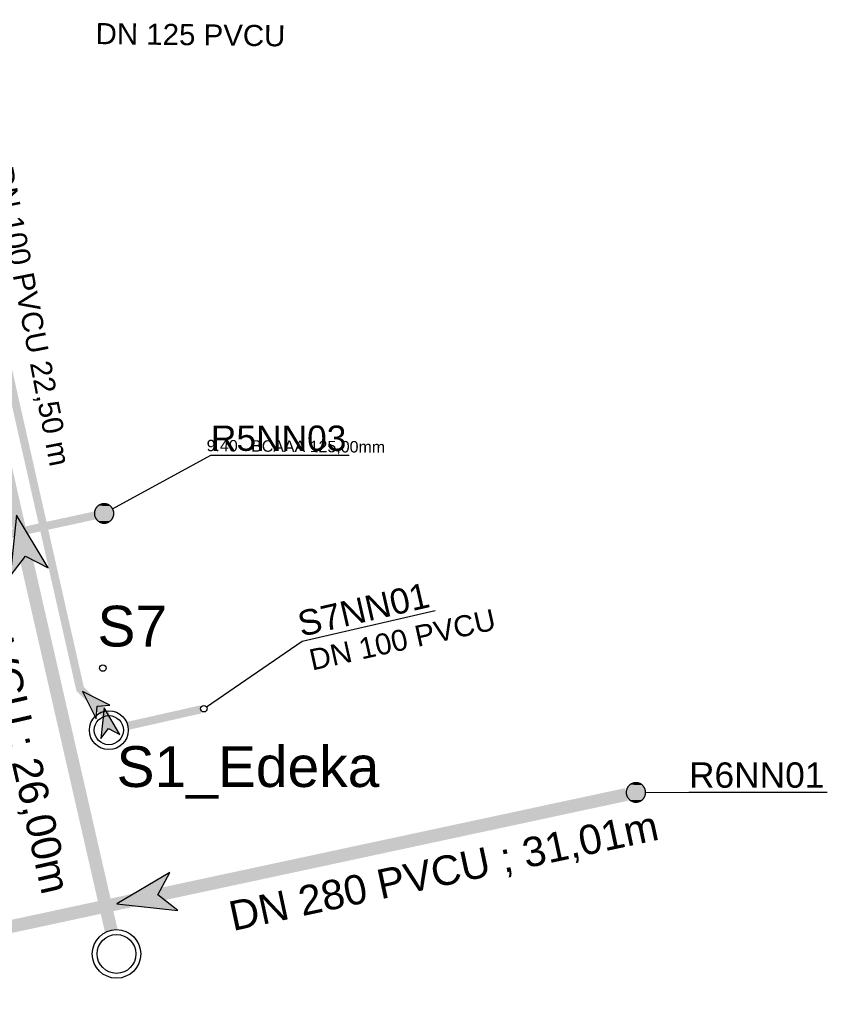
# Model space of a CAD drawing. Extents: x 356718 to 357658, y 5762241 to 5762615.
# Tile 97 of 157: x 357102 to 357127, y 5762422 to 5762452. Entities that reach past the tile are written whole.
import ezdxf
from ezdxf.enums import TextEntityAlignment as Align

# ---------------------------------------------------------------- set-up
doc = ezdxf.new("R2010")
doc.units = 0
doc.header["$MEASUREMENT"] = 0
doc.linetypes.add('AUSGEZOGEN', pattern=[0])
doc.linetypes.add('GESTRICHELT2', pattern=[4, 2, -2])
doc.layers.get('0').update_dxf_attribs({"linetype": 'AUSGEZOGEN'})
for name, color, linetype, true_color in [('111_00131_Symbol', 7, 'AUSGEZOGEN', 0x000000), ('111_00228_Schachtsymbol_nach_Sy', 7, 'AUSGEZOGEN', 0x000000), ('114_00133_Schachtnummer', 7, 'AUSGEZOGEN', 0x000000), ('114_10392_Schachtnummer', 7, 'AUSGEZOGEN', 0x000000), ('121_10374_Haltungen_Regenwasser', 5, 'GESTRICHELT2', 0x0000ff), ('121_10375_Haltungen_Schmutzwass', 7, 'AUSGEZOGEN', 0x800000), ('121_10397_Haltungen_Regenwasser', 5, 'GESTRICHELT2', 0x0000ff), ('121_10398_Haltungen_Schmutzwass', 7, 'AUSGEZOGEN', 0x800000), ('123_00048_Fliessrichtungspfeil', 7, 'AUSGEZOGEN', 0x000000), ('123_00137_Fliessrichtungspfeil', 7, 'AUSGEZOGEN', 0x000000), ('124_00118_Standard__Laenge___10', 7, 'AUSGEZOGEN', 0x000000), ('124_10395_Standard1', 7, 'AUSGEZOGEN', 0x000000), ('124_10626_Standard__Laenge____1', 7, 'AUSGEZOGEN', 0x000000), ('141_10868_Stutzen__141_', 7, 'AUSGEZOGEN', 0x000000), ('611_00541_Pkte', 3, 'AUSGEZOGEN', 0x00ff00)]:
    doc.layers.add(name, color=color, linetype=linetype, true_color=true_color)
doc.styles.add('ARIAL', font='arial.ttf', dxfattribs={"height": 1.5})
doc.styles.get("Standard").update_dxf_attribs({"font": 'arial.ttf', "height": 1})

# ---------------------------------------------------------------- blocks, each defined once
blk = doc.blocks.new('F00')
at = {"color": 0}
blk.add_circle((0, 0), 0.1, dxfattribs=at)
blk = doc.blocks.new('RR')
at = {"color": 0, "linetype": 'AUSGEZOGEN'}
blk.add_lwpolyline([(0.3, 0), (0.3, 0.013), (0.299, 0.025), (0.298, 0.038), (0.296, 0.05), (0.293, 0.063), (0.29, 0.075), (0.287, 0.087), (0.283, 0.099), (0.279, 0.111), (0.274, 0.123), (0.268, 0.134), (0.262, 0.145), (0.256, 0.156), (0.249, 0.167), (0.242, 0.177), (0.234, 0.187), (0.226, 0.197), (0.218, 0.206), (0.209, 0.215), (0.199, 0.224), (0.19, 0.232), (0.18, 0.24), (0.17, 0.247), (0.159, 0.254), (0.148, 0.261), (0.137, 0.267), (0.126, 0.272), (0.114, 0.277), (0.102, 0.282), (0.09, 0.286), (0.078, 0.29), (0.066, 0.293), (0.053, 0.295), (0.041, 0.297), (0.028, 0.299), (0.016, 0.3), (0.003, 0.3), (-0.009, 0.3), (-0.022, 0.299), (-0.035, 0.298), (-0.047, 0.296), (-0.06, 0.294), (-0.072, 0.291), (-0.084, 0.288), (-0.096, 0.284), (-0.108, 0.28), (-0.12, 0.275), (-0.131, 0.27), (-0.143, 0.264), (-0.154, 0.258), (-0.164, 0.251), (-0.175, 0.244), (-0.185, 0.236), (-0.195, 0.228), (-0.204, 0.22), (-0.213, 0.211), (-0.222, 0.202), (-0.23, 0.192), (-0.238, 0.182), (-0.246, 0.172), (-0.253, 0.162), (-0.259, 0.151), (-0.265, 0.14), (-0.271, 0.129), (-0.276, 0.117), (-0.281, 0.105), (-0.285, 0.093), (-0.289, 0.081), (-0.292, 0.069), (-0.295, 0.057), (-0.297, 0.044), (-0.298, 0.032), (-0.299, 0.019), (-0.3, 0.006), (-0.3, -0.006), (-0.299, -0.019), (-0.298, -0.032), (-0.297, -0.044), (-0.295, -0.057), (-0.292, -0.069), (-0.289, -0.081), (-0.285, -0.093), (-0.281, -0.105), (-0.276, -0.117), (-0.271, -0.129), (-0.265, -0.14), (-0.259, -0.151), (-0.253, -0.162), (-0.246, -0.172), (-0.238, -0.182), (-0.23, -0.192), (-0.222, -0.202), (-0.213, -0.211), (-0.204, -0.22), (-0.195, -0.228), (-0.185, -0.236), (-0.175, -0.244), (-0.164, -0.251), (-0.154, -0.258), (-0.143, -0.264), (-0.131, -0.27), (-0.12, -0.275), (-0.108, -0.28), (-0.096, -0.284), (-0.084, -0.288), (-0.072, -0.291), (-0.06, -0.294), (-0.047, -0.296), (-0.035, -0.298), (-0.022, -0.299), (-0.009, -0.3), (0.003, -0.3), (0.016, -0.3), (0.028, -0.299), (0.041, -0.297), (0.053, -0.295), (0.066, -0.293), (0.078, -0.29), (0.09, -0.286), (0.102, -0.282), (0.114, -0.277), (0.126, -0.272), (0.137, -0.267), (0.148, -0.261), (0.159, -0.254), (0.17, -0.247), (0.18, -0.24), (0.19, -0.232), (0.199, -0.224), (0.209, -0.215), (0.218, -0.206), (0.226, -0.197), (0.234, -0.187), (0.242, -0.177), (0.249, -0.167), (0.256, -0.156), (0.262, -0.145), (0.268, -0.134), (0.274, -0.123), (0.279, -0.111), (0.283, -0.099), (0.287, -0.087), (0.29, -0.075), (0.293, -0.063), (0.296, -0.05), (0.298, -0.038), (0.299, -0.025), (0.3, -0.013), (0.3, 0), (0.3, 0)], close=True, dxfattribs=at)
blk.add_lwpolyline([(0.3, 0), (0.3, 0.013), (0.299, 0.025), (0.298, 0.038), (0.296, 0.05), (0.293, 0.063), (0.29, 0.075), (0.287, 0.087), (0.283, 0.099), (0.279, 0.111), (0.274, 0.123), (0.268, 0.134), (0.262, 0.145), (0.256, 0.156), (0.249, 0.167), (0.242, 0.177), (0.234, 0.187), (0.226, 0.197), (0.218, 0.206), (0.209, 0.215), (0.199, 0.224), (0.19, 0.232), (0.18, 0.24), (0.17, 0.247), (0.159, 0.254), (0.148, 0.261), (0.137, 0.267), (0.126, 0.272), (0.114, 0.277), (0.102, 0.282), (0.09, 0.286), (0.078, 0.29), (0.066, 0.293), (0.053, 0.295), (0.041, 0.297), (0.028, 0.299), (0.016, 0.3), (0.003, 0.3), (-0.009, 0.3), (-0.022, 0.299), (-0.035, 0.298), (-0.047, 0.296), (-0.06, 0.294), (-0.072, 0.291), (-0.084, 0.288), (-0.096, 0.284), (-0.108, 0.28), (-0.12, 0.275), (-0.131, 0.27), (-0.143, 0.264), (-0.154, 0.258), (-0.164, 0.251), (-0.175, 0.244), (-0.185, 0.236), (-0.195, 0.228), (-0.204, 0.22), (-0.213, 0.211), (-0.222, 0.202), (-0.23, 0.192), (-0.238, 0.182), (-0.246, 0.172), (-0.253, 0.162), (-0.259, 0.151), (-0.265, 0.14), (-0.271, 0.129), (-0.276, 0.117), (-0.281, 0.105), (-0.285, 0.093), (-0.289, 0.081), (-0.292, 0.069), (-0.295, 0.057), (-0.297, 0.044), (-0.298, 0.032), (-0.299, 0.019), (-0.3, 0.006), (-0.3, -0.006), (-0.299, -0.019), (-0.298, -0.032), (-0.297, -0.044), (-0.295, -0.057), (-0.292, -0.069), (-0.289, -0.081), (-0.285, -0.093), (-0.281, -0.105), (-0.276, -0.117), (-0.271, -0.129), (-0.265, -0.14), (-0.259, -0.151), (-0.253, -0.162), (-0.246, -0.172), (-0.238, -0.182), (-0.23, -0.192), (-0.222, -0.202), (-0.213, -0.211), (-0.204, -0.22), (-0.195, -0.228), (-0.185, -0.236), (-0.175, -0.244), (-0.164, -0.251), (-0.154, -0.258), (-0.143, -0.264), (-0.131, -0.27), (-0.12, -0.275), (-0.108, -0.28), (-0.096, -0.284), (-0.084, -0.288), (-0.072, -0.291), (-0.06, -0.294), (-0.047, -0.296), (-0.035, -0.298), (-0.022, -0.299), (-0.009, -0.3), (0.003, -0.3), (0.016, -0.3), (0.028, -0.299), (0.041, -0.297), (0.053, -0.295), (0.066, -0.293), (0.078, -0.29), (0.09, -0.286), (0.102, -0.282), (0.114, -0.277), (0.126, -0.272), (0.137, -0.267), (0.148, -0.261), (0.159, -0.254), (0.17, -0.247), (0.18, -0.24), (0.19, -0.232), (0.199, -0.224), (0.209, -0.215), (0.218, -0.206), (0.226, -0.197), (0.234, -0.187), (0.242, -0.177), (0.249, -0.167), (0.256, -0.156), (0.262, -0.145), (0.268, -0.134), (0.274, -0.123), (0.279, -0.111), (0.283, -0.099), (0.287, -0.087), (0.29, -0.075), (0.293, -0.063), (0.296, -0.05), (0.298, -0.038), (0.299, -0.025), (0.3, -0.013), (0.3, 0), (0.3, 0)], close=True, dxfattribs=at)
at = {"color": 0}
for points in [[(-0.3, 0.013), (0.3, 0.013), (-0.299, 0.019)], [(-0.3, 0.013), (0.3, 0.013), (-0.299, 0.019)], [(-0.3, 0.006), (0.3, 0.006), (-0.3, 0.013)], [(0.3, 0.006), (-0.3, 0.013), (0.3, 0.013)], [(-0.3, 0.006), (0.3, 0.006), (-0.3, 0.013)], [(0.3, 0.006), (-0.3, 0.013), (0.3, 0.013)], [(-0.3, 0), (0.3, 0), (-0.3, 0.006)], [(0.3, 0), (-0.3, 0.006), (0.3, 0.006)], [(-0.3, 0), (0.3, 0), (-0.3, 0.006)], [(0.3, 0), (-0.3, 0.006), (0.3, 0.006)], [(0.3, -0.006), (-0.3, -0.006), (0.3, 0)], [(-0.3, -0.006), (0.3, 0), (-0.3, 0)], [(0.3, -0.006), (-0.3, -0.006), (0.3, 0)], [(-0.3, -0.006), (0.3, 0), (-0.3, 0)], [(-0.299, 0.025), (0.299, 0.025), (-0.298, 0.032)], [(-0.299, 0.025), (0.299, 0.025), (-0.298, 0.032)], [(-0.299, 0.019), (0.299, 0.019), (-0.299, 0.025)], [(0.299, 0.019), (-0.299, 0.025), (0.299, 0.025)], [(-0.299, 0.019), (0.299, 0.019), (-0.299, 0.025)], [(0.299, 0.019), (-0.299, 0.025), (0.299, 0.025)], [(0.3, 0.013), (-0.299, 0.019), (0.299, 0.019)], [(0.3, 0.013), (-0.299, 0.019), (0.299, 0.019)], [(-0.298, 0.038), (0.298, 0.038), (-0.297, 0.044)], [(-0.298, 0.038), (0.298, 0.038), (-0.297, 0.044)], [(-0.298, 0.032), (0.298, 0.032), (-0.298, 0.038)], [(0.298, 0.032), (-0.298, 0.038), (0.298, 0.038)], [(-0.298, 0.032), (0.298, 0.032), (-0.298, 0.038)], [(0.298, 0.032), (-0.298, 0.038), (0.298, 0.038)], [(0.299, 0.025), (-0.298, 0.032), (0.298, 0.032)], [(0.299, 0.025), (-0.298, 0.032), (0.298, 0.032)], [(-0.297, 0.044), (0.297, 0.044), (-0.296, 0.05)], [(-0.297, 0.044), (0.297, 0.044), (-0.296, 0.05)], [(0.298, 0.038), (-0.297, 0.044), (0.297, 0.044)], [(0.298, 0.038), (-0.297, 0.044), (0.297, 0.044)], [(-0.296, 0.05), (0.296, 0.05), (-0.295, 0.057)], [(-0.296, 0.05), (0.296, 0.05), (-0.295, 0.057)], [(0.297, 0.044), (-0.296, 0.05), (0.296, 0.05)], [(0.297, 0.044), (-0.296, 0.05), (0.296, 0.05)], [(-0.295, 0.057), (0.295, 0.057), (-0.293, 0.063)], [(-0.295, 0.057), (0.295, 0.057), (-0.293, 0.063)], [(0.296, 0.05), (-0.295, 0.057), (0.295, 0.057)], [(0.296, 0.05), (-0.295, 0.057), (0.295, 0.057)], [(-0.293, 0.063), (0.293, 0.063), (-0.292, 0.069)], [(-0.293, 0.063), (0.293, 0.063), (-0.292, 0.069)], [(0.295, 0.057), (-0.293, 0.063), (0.293, 0.063)], [(0.295, 0.057), (-0.293, 0.063), (0.293, 0.063)], [(-0.292, 0.069), (0.292, 0.069), (-0.29, 0.075)], [(-0.292, 0.069), (0.292, 0.069), (-0.29, 0.075)], [(0.293, 0.063), (-0.292, 0.069), (0.292, 0.069)], [(0.293, 0.063), (-0.292, 0.069), (0.292, 0.069)], [(-0.29, 0.075), (0.29, 0.075), (-0.289, 0.081)], [(-0.29, 0.075), (0.29, 0.075), (-0.289, 0.081)], [(0.292, 0.069), (-0.29, 0.075), (0.29, 0.075)], [(0.292, 0.069), (-0.29, 0.075), (0.29, 0.075)], [(-0.289, 0.081), (0.289, 0.081), (-0.287, 0.087)], [(-0.289, 0.081), (0.289, 0.081), (-0.287, 0.087)], [(0.29, 0.075), (-0.289, 0.081), (0.289, 0.081)], [(0.29, 0.075), (-0.289, 0.081), (0.289, 0.081)], [(-0.287, 0.087), (0.287, 0.087), (-0.285, 0.093)], [(-0.287, 0.087), (0.287, 0.087), (-0.285, 0.093)], [(0.289, 0.081), (-0.287, 0.087), (0.287, 0.087)], [(0.289, 0.081), (-0.287, 0.087), (0.287, 0.087)], [(-0.285, 0.093), (0.285, 0.093), (-0.283, 0.099)], [(-0.285, 0.093), (0.285, 0.093), (-0.283, 0.099)], [(0.287, 0.087), (-0.285, 0.093), (0.285, 0.093)], [(0.287, 0.087), (-0.285, 0.093), (0.285, 0.093)], [(-0.283, 0.099), (0.283, 0.099), (-0.281, 0.105)], [(-0.283, 0.099), (0.283, 0.099), (-0.281, 0.105)], [(0.285, 0.093), (-0.283, 0.099), (0.283, 0.099)], [(0.285, 0.093), (-0.283, 0.099), (0.283, 0.099)], [(-0.281, 0.105), (0.281, 0.105), (-0.279, 0.111)], [(-0.281, 0.105), (0.281, 0.105), (-0.279, 0.111)], [(0.283, 0.099), (-0.281, 0.105), (0.281, 0.105)], [(0.283, 0.099), (-0.281, 0.105), (0.281, 0.105)], [(-0.279, 0.111), (0.279, 0.111), (-0.276, 0.117)], [(-0.279, 0.111), (0.279, 0.111), (-0.276, 0.117)], [(0.281, 0.105), (-0.279, 0.111), (0.279, 0.111)], [(0.281, 0.105), (-0.279, 0.111), (0.279, 0.111)], [(-0.276, 0.117), (0.276, 0.117), (-0.274, 0.123)], [(-0.276, 0.117), (0.276, 0.117), (-0.274, 0.123)], [(0.279, 0.111), (-0.276, 0.117), (0.276, 0.117)], [(0.279, 0.111), (-0.276, 0.117), (0.276, 0.117)], [(-0.274, 0.123), (0.274, 0.123), (-0.271, 0.129)], [(-0.274, 0.123), (0.274, 0.123), (-0.271, 0.129)], [(0.276, 0.117), (-0.274, 0.123), (0.274, 0.123)], [(0.276, 0.117), (-0.274, 0.123), (0.274, 0.123)], [(-0.271, 0.129), (0.271, 0.129), (-0.268, 0.134)], [(-0.271, 0.129), (0.271, 0.129), (-0.268, 0.134)], [(0.274, 0.123), (-0.271, 0.129), (0.271, 0.129)], [(0.274, 0.123), (-0.271, 0.129), (0.271, 0.129)], [(-0.268, 0.134), (0.268, 0.134), (-0.265, 0.14)], [(-0.268, 0.134), (0.268, 0.134), (-0.265, 0.14)], [(0.271, 0.129), (-0.268, 0.134), (0.268, 0.134)], [(0.271, 0.129), (-0.268, 0.134), (0.268, 0.134)], [(-0.265, 0.14), (0.265, 0.14), (-0.262, 0.145)], [(-0.265, 0.14), (0.265, 0.14), (-0.262, 0.145)], [(0.268, 0.134), (-0.265, 0.14), (0.265, 0.14)], [(0.268, 0.134), (-0.265, 0.14), (0.265, 0.14)], [(-0.262, 0.145), (0.262, 0.145), (-0.259, 0.151)], [(-0.262, 0.145), (0.262, 0.145), (-0.259, 0.151)], [(0.265, 0.14), (-0.262, 0.145), (0.262, 0.145)], [(0.265, 0.14), (-0.262, 0.145), (0.262, 0.145)], [(-0.259, 0.151), (0.259, 0.151), (-0.256, 0.156)], [(-0.259, 0.151), (0.259, 0.151), (-0.256, 0.156)], [(0.262, 0.145), (-0.259, 0.151), (0.259, 0.151)], [(0.262, 0.145), (-0.259, 0.151), (0.259, 0.151)], [(-0.256, 0.156), (0.256, 0.156), (-0.253, 0.162)], [(-0.256, 0.156), (0.256, 0.156), (-0.253, 0.162)], [(0.259, 0.151), (-0.256, 0.156), (0.256, 0.156)], [(0.259, 0.151), (-0.256, 0.156), (0.256, 0.156)], [(-0.253, 0.162), (0.253, 0.162), (-0.249, 0.167)], [(-0.253, 0.162), (0.253, 0.162), (-0.249, 0.167)], [(0.256, 0.156), (-0.253, 0.162), (0.253, 0.162)], [(0.256, 0.156), (-0.253, 0.162), (0.253, 0.162)], [(-0.249, 0.167), (0.249, 0.167), (-0.246, 0.172)], [(-0.249, 0.167), (0.249, 0.167), (-0.246, 0.172)], [(0.253, 0.162), (-0.249, 0.167), (0.249, 0.167)], [(0.253, 0.162), (-0.249, 0.167), (0.249, 0.167)], [(-0.246, 0.172), (0.246, 0.172), (-0.242, 0.177)], [(-0.246, 0.172), (0.246, 0.172), (-0.242, 0.177)], [(0.249, 0.167), (-0.246, 0.172), (0.246, 0.172)], [(0.249, 0.167), (-0.246, 0.172), (0.246, 0.172)], [(-0.242, 0.177), (0.242, 0.177), (-0.238, 0.182)], [(-0.242, 0.177), (0.242, 0.177), (-0.238, 0.182)], [(0.246, 0.172), (-0.242, 0.177), (0.242, 0.177)], [(0.246, 0.172), (-0.242, 0.177), (0.242, 0.177)], [(-0.238, 0.182), (0.238, 0.182), (-0.234, 0.187)], [(-0.238, 0.182), (0.238, 0.182), (-0.234, 0.187)], [(0.242, 0.177), (-0.238, 0.182), (0.238, 0.182)], [(0.242, 0.177), (-0.238, 0.182), (0.238, 0.182)], [(-0.234, 0.187), (0.234, 0.187), (-0.23, 0.192)], [(-0.234, 0.187), (0.234, 0.187), (-0.23, 0.192)], [(0.238, 0.182), (-0.234, 0.187), (0.234, 0.187)], [(0.238, 0.182), (-0.234, 0.187), (0.234, 0.187)], [(-0.23, 0.192), (0.23, 0.192), (-0.226, 0.197)], [(-0.23, 0.192), (0.23, 0.192), (-0.226, 0.197)], [(0.234, 0.187), (-0.23, 0.192), (0.23, 0.192)], [(0.234, 0.187), (-0.23, 0.192), (0.23, 0.192)], [(-0.226, 0.197), (0.226, 0.197), (-0.222, 0.202)], [(-0.226, 0.197), (0.226, 0.197), (-0.222, 0.202)], [(0.23, 0.192), (-0.226, 0.197), (0.226, 0.197)], [(0.23, 0.192), (-0.226, 0.197), (0.226, 0.197)], [(-0.222, 0.202), (0.222, 0.202), (-0.218, 0.206)], [(-0.222, 0.202), (0.222, 0.202), (-0.218, 0.206)], [(0.226, 0.197), (-0.222, 0.202), (0.222, 0.202)], [(0.226, 0.197), (-0.222, 0.202), (0.222, 0.202)], [(-0.218, 0.206), (0.218, 0.206), (-0.213, 0.211)], [(-0.218, 0.206), (0.218, 0.206), (-0.213, 0.211)], [(0.222, 0.202), (-0.218, 0.206), (0.218, 0.206)], [(0.222, 0.202), (-0.218, 0.206), (0.218, 0.206)], [(-0.213, 0.211), (0.213, 0.211), (-0.209, 0.215)], [(-0.213, 0.211), (0.213, 0.211), (-0.209, 0.215)], [(0.218, 0.206), (-0.213, 0.211), (0.213, 0.211)], [(0.218, 0.206), (-0.213, 0.211), (0.213, 0.211)], [(-0.209, 0.215), (0.209, 0.215), (-0.204, 0.22)], [(-0.209, 0.215), (0.209, 0.215), (-0.204, 0.22)], [(0.213, 0.211), (-0.209, 0.215), (0.209, 0.215)], [(0.213, 0.211), (-0.209, 0.215), (0.209, 0.215)], [(-0.204, 0.22), (0.204, 0.22), (-0.199, 0.224)], [(-0.204, 0.22), (0.204, 0.22), (-0.199, 0.224)], [(0.209, 0.215), (-0.204, 0.22), (0.204, 0.22)], [(0.209, 0.215), (-0.204, 0.22), (0.204, 0.22)], [(-0.199, 0.224), (0.199, 0.224), (-0.195, 0.228)], [(-0.199, 0.224), (0.199, 0.224), (-0.195, 0.228)], [(0.204, 0.22), (-0.199, 0.224), (0.199, 0.224)], [(0.204, 0.22), (-0.199, 0.224), (0.199, 0.224)], [(-0.195, 0.228), (0.195, 0.228), (-0.19, 0.232)], [(-0.195, 0.228), (0.195, 0.228), (-0.19, 0.232)], [(0.199, 0.224), (-0.195, 0.228), (0.195, 0.228)], [(0.199, 0.224), (-0.195, 0.228), (0.195, 0.228)], [(-0.19, 0.232), (0.19, 0.232), (-0.185, 0.236)], [(-0.19, 0.232), (0.19, 0.232), (-0.185, 0.236)], [(0.195, 0.228), (-0.19, 0.232), (0.19, 0.232)], [(0.195, 0.228), (-0.19, 0.232), (0.19, 0.232)], [(-0.185, 0.236), (0.185, 0.236), (-0.18, 0.24)], [(-0.185, 0.236), (0.185, 0.236), (-0.18, 0.24)], [(0.19, 0.232), (-0.185, 0.236), (0.185, 0.236)], [(0.19, 0.232), (-0.185, 0.236), (0.185, 0.236)], [(-0.18, 0.24), (0.18, 0.24), (-0.175, 0.244)], [(-0.18, 0.24), (0.18, 0.24), (-0.175, 0.244)], [(0.185, 0.236), (-0.18, 0.24), (0.18, 0.24)], [(0.185, 0.236), (-0.18, 0.24), (0.18, 0.24)], [(-0.175, 0.244), (0.175, 0.244), (-0.169, 0.247)], [(-0.175, 0.244), (0.175, 0.244), (-0.169, 0.247)], [(0.18, 0.24), (-0.175, 0.244), (0.175, 0.244)], [(0.18, 0.24), (-0.175, 0.244), (0.175, 0.244)], [(-0.169, 0.247), (0.17, 0.247), (-0.164, 0.251)], [(-0.169, 0.247), (0.17, 0.247), (-0.164, 0.251)], [(0.175, 0.244), (-0.169, 0.247), (0.17, 0.247)], [(0.175, 0.244), (-0.169, 0.247), (0.17, 0.247)], [(-0.164, 0.251), (0.164, 0.251), (-0.159, 0.254)], [(-0.164, 0.251), (0.164, 0.251), (-0.159, 0.254)], [(0.17, 0.247), (-0.164, 0.251), (0.164, 0.251)], [(0.17, 0.247), (-0.164, 0.251), (0.164, 0.251)], [(-0.159, 0.254), (0.159, 0.254), (-0.154, 0.258)], [(-0.159, 0.254), (0.159, 0.254), (-0.154, 0.258)], [(0.164, 0.251), (-0.159, 0.254), (0.159, 0.254)], [(0.164, 0.251), (-0.159, 0.254), (0.159, 0.254)], [(-0.154, 0.258), (0.154, 0.258), (-0.148, 0.261)], [(-0.154, 0.258), (0.154, 0.258), (-0.148, 0.261)], [(0.159, 0.254), (-0.154, 0.258), (0.154, 0.258)], [(0.159, 0.254), (-0.154, 0.258), (0.154, 0.258)], [(-0.148, 0.261), (0.148, 0.261), (-0.143, 0.264)], [(-0.148, 0.261), (0.148, 0.261), (-0.143, 0.264)], [(0.154, 0.258), (-0.148, 0.261), (0.148, 0.261)], [(0.154, 0.258), (-0.148, 0.261), (0.148, 0.261)], [(-0.143, 0.264), (0.142, 0.264), (-0.137, 0.267)], [(-0.143, 0.264), (0.142, 0.264), (-0.137, 0.267)], [(0.148, 0.261), (-0.143, 0.264), (0.142, 0.264)], [(0.148, 0.261), (-0.143, 0.264), (0.142, 0.264)], [(-0.137, 0.267), (0.137, 0.267), (-0.131, 0.27)], [(-0.137, 0.267), (0.137, 0.267), (-0.131, 0.27)], [(0.142, 0.264), (-0.137, 0.267), (0.137, 0.267)], [(0.142, 0.264), (-0.137, 0.267), (0.137, 0.267)], [(-0.131, 0.27), (0.131, 0.27), (-0.126, 0.272)], [(-0.131, 0.27), (0.131, 0.27), (-0.126, 0.272)], [(0.137, 0.267), (-0.131, 0.27), (0.131, 0.27)], [(0.137, 0.267), (-0.131, 0.27), (0.131, 0.27)], [(-0.126, 0.272), (0.126, 0.272), (-0.12, 0.275)], [(-0.126, 0.272), (0.126, 0.272), (-0.12, 0.275)], [(0.131, 0.27), (-0.126, 0.272), (0.126, 0.272)], [(0.131, 0.27), (-0.126, 0.272), (0.126, 0.272)], [(-0.12, 0.275), (0.12, 0.275), (-0.114, 0.277)], [(-0.12, 0.275), (0.12, 0.275), (-0.114, 0.277)], [(0.126, 0.272), (-0.12, 0.275), (0.12, 0.275)], [(0.126, 0.272), (-0.12, 0.275), (0.12, 0.275)], [(-0.114, 0.277), (0.114, 0.277), (-0.108, 0.28)], [(-0.114, 0.277), (0.114, 0.277), (-0.108, 0.28)], [(0.12, 0.275), (-0.114, 0.277), (0.114, 0.277)], [(0.12, 0.275), (-0.114, 0.277), (0.114, 0.277)], [(-0.108, 0.28), (0.108, 0.28), (-0.102, 0.282)], [(-0.108, 0.28), (0.108, 0.28), (-0.102, 0.282)], [(0.114, 0.277), (-0.108, 0.28), (0.108, 0.28)], [(0.114, 0.277), (-0.108, 0.28), (0.108, 0.28)], [(-0.102, 0.282), (0.102, 0.282), (-0.096, 0.284)], [(-0.102, 0.282), (0.102, 0.282), (-0.096, 0.284)], [(0.108, 0.28), (-0.102, 0.282), (0.102, 0.282)], [(0.108, 0.28), (-0.102, 0.282), (0.102, 0.282)], [(-0.096, 0.284), (0.096, 0.284), (-0.09, 0.286)], [(-0.096, 0.284), (0.096, 0.284), (-0.09, 0.286)], [(0.102, 0.282), (-0.096, 0.284), (0.096, 0.284)], [(0.102, 0.282), (-0.096, 0.284), (0.096, 0.284)], [(-0.09, 0.286), (0.09, 0.286), (-0.084, 0.288)], [(-0.09, 0.286), (0.09, 0.286), (-0.084, 0.288)], [(0.096, 0.284), (-0.09, 0.286), (0.09, 0.286)], [(0.096, 0.284), (-0.09, 0.286), (0.09, 0.286)], [(-0.084, 0.288), (0.084, 0.288), (-0.078, 0.29)], [(-0.084, 0.288), (0.084, 0.288), (-0.078, 0.29)], [(0.09, 0.286), (-0.084, 0.288), (0.084, 0.288)], [(0.09, 0.286), (-0.084, 0.288), (0.084, 0.288)], [(-0.078, 0.29), (0.078, 0.29), (-0.072, 0.291)], [(-0.078, 0.29), (0.078, 0.29), (-0.072, 0.291)], [(0.084, 0.288), (-0.078, 0.29), (0.078, 0.29)], [(0.084, 0.288), (-0.078, 0.29), (0.078, 0.29)], [(-0.072, 0.291), (0.072, 0.291), (-0.066, 0.293)], [(-0.072, 0.291), (0.072, 0.291), (-0.066, 0.293)], [(0.078, 0.29), (-0.072, 0.291), (0.072, 0.291)], [(0.078, 0.29), (-0.072, 0.291), (0.072, 0.291)], [(-0.066, 0.293), (0.066, 0.293), (-0.06, 0.294)], [(-0.066, 0.293), (0.066, 0.293), (-0.06, 0.294)], [(0.072, 0.291), (-0.066, 0.293), (0.066, 0.293)], [(0.072, 0.291), (-0.066, 0.293), (0.066, 0.293)], [(-0.06, 0.294), (0.059, 0.294), (-0.053, 0.295)], [(-0.06, 0.294), (0.059, 0.294), (-0.053, 0.295)], [(0.066, 0.293), (-0.06, 0.294), (0.059, 0.294)], [(0.066, 0.293), (-0.06, 0.294), (0.059, 0.294)], [(-0.053, 0.295), (0.053, 0.295), (-0.047, 0.296)], [(-0.053, 0.295), (0.053, 0.295), (-0.047, 0.296)], [(0.059, 0.294), (-0.053, 0.295), (0.053, 0.295)], [(0.059, 0.294), (-0.053, 0.295), (0.053, 0.295)], [(-0.047, 0.296), (0.047, 0.296), (-0.04, 0.297)], [(-0.047, 0.296), (0.047, 0.296), (-0.04, 0.297)], [(0.053, 0.295), (-0.047, 0.296), (0.047, 0.296)], [(0.053, 0.295), (-0.047, 0.296), (0.047, 0.296)], [(-0.04, 0.297), (0.041, 0.297), (-0.035, 0.298)], [(-0.04, 0.297), (0.041, 0.297), (-0.035, 0.298)], [(0.047, 0.296), (-0.04, 0.297), (0.041, 0.297)], [(0.047, 0.296), (-0.04, 0.297), (0.041, 0.297)], [(-0.035, 0.298), (0.034, 0.298), (-0.028, 0.299)], [(-0.035, 0.298), (0.034, 0.298), (-0.028, 0.299)], [(0.041, 0.297), (-0.035, 0.298), (0.034, 0.298)], [(0.041, 0.297), (-0.035, 0.298), (0.034, 0.298)], [(0.034, 0.298), (-0.028, 0.299), (0.028, 0.299)], [(-0.028, 0.299), (0.028, 0.299), (-0.022, 0.299)], [(0.034, 0.298), (-0.028, 0.299), (0.028, 0.299)], [(-0.028, 0.299), (0.028, 0.299), (-0.022, 0.299)], [(-0.022, 0.299), (0.021, 0.299), (-0.015, 0.3)], [(-0.022, 0.299), (0.021, 0.299), (-0.015, 0.3)], [(0.028, 0.299), (-0.022, 0.299), (0.021, 0.299)], [(0.028, 0.299), (-0.022, 0.299), (0.021, 0.299)], [(0.021, 0.299), (-0.015, 0.3), (0.016, 0.3)], [(-0.015, 0.3), (0.016, 0.3), (-0.009, 0.3)], [(0.021, 0.299), (-0.015, 0.3), (0.016, 0.3)], [(-0.015, 0.3), (0.016, 0.3), (-0.009, 0.3)], [(0.016, 0.3), (-0.009, 0.3), (0.007, 0.3)], [(-0.009, 0.3), (0.007, 0.3), (0.003, 0.3)], [(0.016, 0.3), (-0.009, 0.3), (0.007, 0.3)], [(-0.009, 0.3), (0.007, 0.3), (0.003, 0.3)], [(0.3, 0), (0.3, 0), (0.3, 0)], [(0.3, 0), (0.3, 0), (0.3, 0)], [(0.3, 0), (0.3, 0), (0.3, 0)], [(0.3, 0), (0.3, 0), (0.3, 0)], [(0.3, -0.013), (-0.3, -0.013), (0.3, -0.006)], [(-0.3, -0.013), (0.3, -0.006), (-0.3, -0.006)], [(0.3, -0.013), (-0.3, -0.013), (0.3, -0.006)], [(-0.3, -0.013), (0.3, -0.006), (-0.3, -0.006)], [(-0.299, -0.019), (0.3, -0.013), (-0.3, -0.013)], [(-0.299, -0.019), (0.3, -0.013), (-0.3, -0.013)], [(0.299, -0.019), (-0.299, -0.019), (0.3, -0.013)], [(0.299, -0.019), (-0.299, -0.019), (0.3, -0.013)], [(0.299, -0.025), (-0.299, -0.025), (0.299, -0.019)], [(-0.299, -0.025), (0.299, -0.019), (-0.299, -0.019)], [(0.299, -0.025), (-0.299, -0.025), (0.299, -0.019)], [(-0.299, -0.025), (0.299, -0.019), (-0.299, -0.019)], [(-0.298, -0.032), (0.299, -0.025), (-0.299, -0.025)], [(-0.298, -0.032), (0.299, -0.025), (-0.299, -0.025)], [(0.298, -0.032), (-0.298, -0.032), (0.299, -0.025)], [(0.298, -0.032), (-0.298, -0.032), (0.299, -0.025)], [(0.298, -0.038), (-0.298, -0.038), (0.298, -0.032)], [(-0.298, -0.038), (0.298, -0.032), (-0.298, -0.032)], [(0.298, -0.038), (-0.298, -0.038), (0.298, -0.032)], [(-0.298, -0.038), (0.298, -0.032), (-0.298, -0.032)], [(-0.297, -0.044), (0.298, -0.038), (-0.298, -0.038)], [(-0.297, -0.044), (0.298, -0.038), (-0.298, -0.038)], [(0.297, -0.044), (-0.297, -0.044), (0.298, -0.038)], [(0.297, -0.044), (-0.297, -0.044), (0.298, -0.038)], [(-0.296, -0.05), (0.297, -0.044), (-0.297, -0.044)], [(-0.296, -0.05), (0.297, -0.044), (-0.297, -0.044)], [(0.296, -0.05), (-0.296, -0.05), (0.297, -0.044)], [(0.296, -0.05), (-0.296, -0.05), (0.297, -0.044)], [(-0.295, -0.057), (0.296, -0.05), (-0.296, -0.05)], [(-0.295, -0.057), (0.296, -0.05), (-0.296, -0.05)], [(0.295, -0.057), (-0.295, -0.057), (0.296, -0.05)], [(0.295, -0.057), (-0.295, -0.057), (0.296, -0.05)], [(-0.293, -0.063), (0.295, -0.057), (-0.295, -0.057)], [(-0.293, -0.063), (0.295, -0.057), (-0.295, -0.057)], [(0.293, -0.063), (-0.293, -0.063), (0.295, -0.057)], [(0.293, -0.063), (-0.293, -0.063), (0.295, -0.057)], [(-0.292, -0.069), (0.293, -0.063), (-0.293, -0.063)], [(-0.292, -0.069), (0.293, -0.063), (-0.293, -0.063)], [(0.292, -0.069), (-0.292, -0.069), (0.293, -0.063)], [(0.292, -0.069), (-0.292, -0.069), (0.293, -0.063)], [(-0.29, -0.075), (0.292, -0.069), (-0.292, -0.069)], [(-0.29, -0.075), (0.292, -0.069), (-0.292, -0.069)], [(0.29, -0.075), (-0.29, -0.075), (0.292, -0.069)], [(0.29, -0.075), (-0.29, -0.075), (0.292, -0.069)], [(-0.289, -0.081), (0.29, -0.075), (-0.29, -0.075)], [(-0.289, -0.081), (0.29, -0.075), (-0.29, -0.075)], [(0.289, -0.081), (-0.289, -0.081), (0.29, -0.075)], [(0.289, -0.081), (-0.289, -0.081), (0.29, -0.075)], [(-0.287, -0.087), (0.289, -0.081), (-0.289, -0.081)], [(-0.287, -0.087), (0.289, -0.081), (-0.289, -0.081)], [(0.287, -0.087), (-0.287, -0.087), (0.289, -0.081)], [(0.287, -0.087), (-0.287, -0.087), (0.289, -0.081)], [(-0.285, -0.093), (0.287, -0.087), (-0.287, -0.087)], [(-0.285, -0.093), (0.287, -0.087), (-0.287, -0.087)], [(0.285, -0.093), (-0.285, -0.093), (0.287, -0.087)], [(0.285, -0.093), (-0.285, -0.093), (0.287, -0.087)], [(-0.283, -0.099), (0.285, -0.093), (-0.285, -0.093)], [(-0.283, -0.099), (0.285, -0.093), (-0.285, -0.093)], [(0.283, -0.099), (-0.283, -0.099), (0.285, -0.093)], [(0.283, -0.099), (-0.283, -0.099), (0.285, -0.093)], [(-0.281, -0.105), (0.283, -0.099), (-0.283, -0.099)], [(-0.281, -0.105), (0.283, -0.099), (-0.283, -0.099)], [(0.281, -0.105), (-0.281, -0.105), (0.283, -0.099)], [(0.281, -0.105), (-0.281, -0.105), (0.283, -0.099)], [(-0.279, -0.111), (0.281, -0.105), (-0.281, -0.105)], [(-0.279, -0.111), (0.281, -0.105), (-0.281, -0.105)], [(0.279, -0.111), (-0.279, -0.111), (0.281, -0.105)], [(0.279, -0.111), (-0.279, -0.111), (0.281, -0.105)], [(-0.276, -0.117), (0.279, -0.111), (-0.279, -0.111)], [(-0.276, -0.117), (0.279, -0.111), (-0.279, -0.111)], [(0.276, -0.117), (-0.276, -0.117), (0.279, -0.111)], [(0.276, -0.117), (-0.276, -0.117), (0.279, -0.111)], [(-0.274, -0.123), (0.276, -0.117), (-0.276, -0.117)], [(-0.274, -0.123), (0.276, -0.117), (-0.276, -0.117)], [(0.274, -0.123), (-0.274, -0.123), (0.276, -0.117)], [(0.274, -0.123), (-0.274, -0.123), (0.276, -0.117)], [(-0.271, -0.129), (0.274, -0.123), (-0.274, -0.123)], [(-0.271, -0.129), (0.274, -0.123), (-0.274, -0.123)], [(0.271, -0.129), (-0.271, -0.129), (0.274, -0.123)], [(0.271, -0.129), (-0.271, -0.129), (0.274, -0.123)], [(-0.268, -0.134), (0.271, -0.129), (-0.271, -0.129)], [(-0.268, -0.134), (0.271, -0.129), (-0.271, -0.129)], [(0.268, -0.134), (-0.268, -0.134), (0.271, -0.129)], [(0.268, -0.134), (-0.268, -0.134), (0.271, -0.129)], [(-0.265, -0.14), (0.268, -0.134), (-0.268, -0.134)], [(-0.265, -0.14), (0.268, -0.134), (-0.268, -0.134)], [(0.265, -0.14), (-0.265, -0.14), (0.268, -0.134)], [(0.265, -0.14), (-0.265, -0.14), (0.268, -0.134)], [(-0.262, -0.145), (0.265, -0.14), (-0.265, -0.14)], [(-0.262, -0.145), (0.265, -0.14), (-0.265, -0.14)], [(0.262, -0.145), (-0.262, -0.145), (0.265, -0.14)], [(0.262, -0.145), (-0.262, -0.145), (0.265, -0.14)], [(-0.259, -0.151), (0.262, -0.145), (-0.262, -0.145)], [(-0.259, -0.151), (0.262, -0.145), (-0.262, -0.145)], [(0.259, -0.151), (-0.259, -0.151), (0.262, -0.145)], [(0.259, -0.151), (-0.259, -0.151), (0.262, -0.145)], [(-0.256, -0.156), (0.259, -0.151), (-0.259, -0.151)], [(-0.256, -0.156), (0.259, -0.151), (-0.259, -0.151)], [(0.256, -0.156), (-0.256, -0.156), (0.259, -0.151)], [(0.256, -0.156), (-0.256, -0.156), (0.259, -0.151)], [(-0.253, -0.162), (0.256, -0.156), (-0.256, -0.156)], [(-0.253, -0.162), (0.256, -0.156), (-0.256, -0.156)], [(0.253, -0.162), (-0.253, -0.162), (0.256, -0.156)], [(0.253, -0.162), (-0.253, -0.162), (0.256, -0.156)], [(-0.249, -0.167), (0.253, -0.162), (-0.253, -0.162)], [(-0.249, -0.167), (0.253, -0.162), (-0.253, -0.162)], [(0.249, -0.167), (-0.249, -0.167), (0.253, -0.162)], [(0.249, -0.167), (-0.249, -0.167), (0.253, -0.162)], [(-0.246, -0.172), (0.249, -0.167), (-0.249, -0.167)], [(-0.246, -0.172), (0.249, -0.167), (-0.249, -0.167)], [(0.246, -0.172), (-0.246, -0.172), (0.249, -0.167)], [(0.246, -0.172), (-0.246, -0.172), (0.249, -0.167)], [(-0.242, -0.177), (0.246, -0.172), (-0.246, -0.172)], [(-0.242, -0.177), (0.246, -0.172), (-0.246, -0.172)], [(0.242, -0.177), (-0.242, -0.177), (0.246, -0.172)], [(0.242, -0.177), (-0.242, -0.177), (0.246, -0.172)], [(-0.238, -0.182), (0.242, -0.177), (-0.242, -0.177)], [(-0.238, -0.182), (0.242, -0.177), (-0.242, -0.177)], [(0.238, -0.182), (-0.238, -0.182), (0.242, -0.177)], [(0.238, -0.182), (-0.238, -0.182), (0.242, -0.177)], [(-0.234, -0.187), (0.238, -0.182), (-0.238, -0.182)], [(-0.234, -0.187), (0.238, -0.182), (-0.238, -0.182)], [(0.234, -0.187), (-0.234, -0.187), (0.238, -0.182)], [(0.234, -0.187), (-0.234, -0.187), (0.238, -0.182)], [(-0.23, -0.192), (0.234, -0.187), (-0.234, -0.187)], [(-0.23, -0.192), (0.234, -0.187), (-0.234, -0.187)], [(0.23, -0.192), (-0.23, -0.192), (0.234, -0.187)], [(0.23, -0.192), (-0.23, -0.192), (0.234, -0.187)], [(-0.226, -0.197), (0.23, -0.192), (-0.23, -0.192)], [(-0.226, -0.197), (0.23, -0.192), (-0.23, -0.192)], [(0.226, -0.197), (-0.226, -0.197), (0.23, -0.192)], [(0.226, -0.197), (-0.226, -0.197), (0.23, -0.192)], [(-0.222, -0.202), (0.226, -0.197), (-0.226, -0.197)], [(-0.222, -0.202), (0.226, -0.197), (-0.226, -0.197)], [(0.222, -0.202), (-0.222, -0.202), (0.226, -0.197)], [(0.222, -0.202), (-0.222, -0.202), (0.226, -0.197)], [(-0.218, -0.206), (0.222, -0.202), (-0.222, -0.202)], [(-0.218, -0.206), (0.222, -0.202), (-0.222, -0.202)], [(0.218, -0.206), (-0.218, -0.206), (0.222, -0.202)], [(0.218, -0.206), (-0.218, -0.206), (0.222, -0.202)], [(-0.213, -0.211), (0.218, -0.206), (-0.218, -0.206)], [(-0.213, -0.211), (0.218, -0.206), (-0.218, -0.206)], [(0.213, -0.211), (-0.213, -0.211), (0.218, -0.206)], [(0.213, -0.211), (-0.213, -0.211), (0.218, -0.206)], [(-0.209, -0.215), (0.213, -0.211), (-0.213, -0.211)], [(-0.209, -0.215), (0.213, -0.211), (-0.213, -0.211)], [(0.209, -0.215), (-0.209, -0.215), (0.213, -0.211)], [(0.209, -0.215), (-0.209, -0.215), (0.213, -0.211)], [(-0.204, -0.22), (0.209, -0.215), (-0.209, -0.215)], [(-0.204, -0.22), (0.209, -0.215), (-0.209, -0.215)], [(0.204, -0.22), (-0.204, -0.22), (0.209, -0.215)], [(0.204, -0.22), (-0.204, -0.22), (0.209, -0.215)], [(-0.199, -0.224), (0.204, -0.22), (-0.204, -0.22)], [(-0.199, -0.224), (0.204, -0.22), (-0.204, -0.22)], [(0.199, -0.224), (-0.199, -0.224), (0.204, -0.22)], [(0.199, -0.224), (-0.199, -0.224), (0.204, -0.22)], [(-0.195, -0.228), (0.199, -0.224), (-0.199, -0.224)], [(-0.195, -0.228), (0.199, -0.224), (-0.199, -0.224)], [(0.195, -0.228), (-0.195, -0.228), (0.199, -0.224)], [(0.195, -0.228), (-0.195, -0.228), (0.199, -0.224)], [(-0.19, -0.232), (0.195, -0.228), (-0.195, -0.228)], [(-0.19, -0.232), (0.195, -0.228), (-0.195, -0.228)], [(0.19, -0.232), (-0.19, -0.232), (0.195, -0.228)], [(0.19, -0.232), (-0.19, -0.232), (0.195, -0.228)], [(-0.185, -0.236), (0.19, -0.232), (-0.19, -0.232)], [(-0.185, -0.236), (0.19, -0.232), (-0.19, -0.232)], [(0.185, -0.236), (-0.185, -0.236), (0.19, -0.232)], [(0.185, -0.236), (-0.185, -0.236), (0.19, -0.232)], [(-0.18, -0.24), (0.185, -0.236), (-0.185, -0.236)], [(-0.18, -0.24), (0.185, -0.236), (-0.185, -0.236)], [(0.18, -0.24), (-0.18, -0.24), (0.185, -0.236)], [(0.18, -0.24), (-0.18, -0.24), (0.185, -0.236)], [(-0.175, -0.244), (0.18, -0.24), (-0.18, -0.24)], [(-0.175, -0.244), (0.18, -0.24), (-0.18, -0.24)], [(0.175, -0.244), (-0.175, -0.244), (0.18, -0.24)], [(0.175, -0.244), (-0.175, -0.244), (0.18, -0.24)], [(-0.169, -0.247), (0.175, -0.244), (-0.175, -0.244)], [(-0.169, -0.247), (0.175, -0.244), (-0.175, -0.244)], [(0.17, -0.247), (-0.169, -0.247), (0.175, -0.244)], [(0.17, -0.247), (-0.169, -0.247), (0.175, -0.244)], [(-0.164, -0.251), (0.17, -0.247), (-0.169, -0.247)], [(-0.164, -0.251), (0.17, -0.247), (-0.169, -0.247)], [(0.164, -0.251), (-0.164, -0.251), (0.17, -0.247)], [(0.164, -0.251), (-0.164, -0.251), (0.17, -0.247)], [(-0.159, -0.254), (0.164, -0.251), (-0.164, -0.251)], [(-0.159, -0.254), (0.164, -0.251), (-0.164, -0.251)], [(0.159, -0.254), (-0.159, -0.254), (0.164, -0.251)], [(0.159, -0.254), (-0.159, -0.254), (0.164, -0.251)], [(-0.154, -0.258), (0.159, -0.254), (-0.159, -0.254)], [(-0.154, -0.258), (0.159, -0.254), (-0.159, -0.254)], [(0.154, -0.258), (-0.154, -0.258), (0.159, -0.254)], [(0.154, -0.258), (-0.154, -0.258), (0.159, -0.254)], [(-0.148, -0.261), (0.154, -0.258), (-0.154, -0.258)], [(-0.148, -0.261), (0.154, -0.258), (-0.154, -0.258)], [(0.148, -0.261), (-0.148, -0.261), (0.154, -0.258)], [(0.148, -0.261), (-0.148, -0.261), (0.154, -0.258)], [(-0.143, -0.264), (0.148, -0.261), (-0.148, -0.261)], [(-0.143, -0.264), (0.148, -0.261), (-0.148, -0.261)], [(0.142, -0.264), (-0.143, -0.264), (0.148, -0.261)], [(0.142, -0.264), (-0.143, -0.264), (0.148, -0.261)], [(-0.137, -0.267), (0.142, -0.264), (-0.143, -0.264)], [(-0.137, -0.267), (0.142, -0.264), (-0.143, -0.264)], [(0.137, -0.267), (-0.137, -0.267), (0.142, -0.264)], [(0.137, -0.267), (-0.137, -0.267), (0.142, -0.264)], [(-0.131, -0.27), (0.137, -0.267), (-0.137, -0.267)], [(-0.131, -0.27), (0.137, -0.267), (-0.137, -0.267)], [(0.131, -0.27), (-0.131, -0.27), (0.137, -0.267)], [(0.131, -0.27), (-0.131, -0.27), (0.137, -0.267)], [(-0.126, -0.272), (0.131, -0.27), (-0.131, -0.27)], [(-0.126, -0.272), (0.131, -0.27), (-0.131, -0.27)], [(0.126, -0.272), (-0.126, -0.272), (0.131, -0.27)], [(0.126, -0.272), (-0.126, -0.272), (0.131, -0.27)], [(-0.12, -0.275), (0.126, -0.272), (-0.126, -0.272)], [(-0.12, -0.275), (0.126, -0.272), (-0.126, -0.272)], [(0.12, -0.275), (-0.12, -0.275), (0.126, -0.272)], [(0.12, -0.275), (-0.12, -0.275), (0.126, -0.272)], [(-0.114, -0.277), (0.12, -0.275), (-0.12, -0.275)], [(-0.114, -0.277), (0.12, -0.275), (-0.12, -0.275)], [(0.114, -0.277), (-0.114, -0.277), (0.12, -0.275)], [(0.114, -0.277), (-0.114, -0.277), (0.12, -0.275)], [(-0.108, -0.28), (0.114, -0.277), (-0.114, -0.277)], [(-0.108, -0.28), (0.114, -0.277), (-0.114, -0.277)], [(0.108, -0.28), (-0.108, -0.28), (0.114, -0.277)], [(0.108, -0.28), (-0.108, -0.28), (0.114, -0.277)], [(-0.102, -0.282), (0.108, -0.28), (-0.108, -0.28)], [(-0.102, -0.282), (0.108, -0.28), (-0.108, -0.28)], [(0.102, -0.282), (-0.102, -0.282), (0.108, -0.28)], [(0.102, -0.282), (-0.102, -0.282), (0.108, -0.28)], [(-0.096, -0.284), (0.102, -0.282), (-0.102, -0.282)], [(-0.096, -0.284), (0.102, -0.282), (-0.102, -0.282)], [(0.096, -0.284), (-0.096, -0.284), (0.102, -0.282)], [(0.096, -0.284), (-0.096, -0.284), (0.102, -0.282)], [(-0.09, -0.286), (0.096, -0.284), (-0.096, -0.284)], [(-0.09, -0.286), (0.096, -0.284), (-0.096, -0.284)], [(0.09, -0.286), (-0.09, -0.286), (0.096, -0.284)], [(0.09, -0.286), (-0.09, -0.286), (0.096, -0.284)], [(-0.084, -0.288), (0.09, -0.286), (-0.09, -0.286)], [(-0.084, -0.288), (0.09, -0.286), (-0.09, -0.286)], [(0.084, -0.288), (-0.084, -0.288), (0.09, -0.286)], [(0.084, -0.288), (-0.084, -0.288), (0.09, -0.286)], [(-0.078, -0.29), (0.084, -0.288), (-0.084, -0.288)], [(-0.078, -0.29), (0.084, -0.288), (-0.084, -0.288)], [(0.078, -0.29), (-0.078, -0.29), (0.084, -0.288)], [(0.078, -0.29), (-0.078, -0.29), (0.084, -0.288)], [(-0.072, -0.291), (0.078, -0.29), (-0.078, -0.29)], [(-0.072, -0.291), (0.078, -0.29), (-0.078, -0.29)], [(0.072, -0.291), (-0.072, -0.291), (0.078, -0.29)], [(0.072, -0.291), (-0.072, -0.291), (0.078, -0.29)], [(-0.066, -0.293), (0.072, -0.291), (-0.072, -0.291)], [(-0.066, -0.293), (0.072, -0.291), (-0.072, -0.291)], [(0.066, -0.293), (-0.066, -0.293), (0.072, -0.291)], [(0.066, -0.293), (-0.066, -0.293), (0.072, -0.291)], [(-0.06, -0.294), (0.066, -0.293), (-0.066, -0.293)], [(-0.06, -0.294), (0.066, -0.293), (-0.066, -0.293)], [(0.059, -0.294), (-0.06, -0.294), (0.066, -0.293)], [(0.059, -0.294), (-0.06, -0.294), (0.066, -0.293)], [(-0.053, -0.295), (0.059, -0.294), (-0.06, -0.294)], [(-0.053, -0.295), (0.059, -0.294), (-0.06, -0.294)], [(0.053, -0.295), (-0.053, -0.295), (0.059, -0.294)], [(0.053, -0.295), (-0.053, -0.295), (0.059, -0.294)], [(-0.047, -0.296), (0.053, -0.295), (-0.053, -0.295)], [(-0.047, -0.296), (0.053, -0.295), (-0.053, -0.295)], [(0.047, -0.296), (-0.047, -0.296), (0.053, -0.295)], [(0.047, -0.296), (-0.047, -0.296), (0.053, -0.295)], [(-0.04, -0.297), (0.047, -0.296), (-0.047, -0.296)], [(-0.04, -0.297), (0.047, -0.296), (-0.047, -0.296)], [(0.041, -0.297), (-0.04, -0.297), (0.047, -0.296)], [(0.041, -0.297), (-0.04, -0.297), (0.047, -0.296)], [(-0.035, -0.298), (0.041, -0.297), (-0.04, -0.297)], [(-0.035, -0.298), (0.041, -0.297), (-0.04, -0.297)], [(0.034, -0.298), (-0.035, -0.298), (0.041, -0.297)], [(0.034, -0.298), (-0.035, -0.298), (0.041, -0.297)], [(-0.028, -0.299), (0.034, -0.298), (-0.035, -0.298)], [(-0.028, -0.299), (0.034, -0.298), (-0.035, -0.298)], [(0.028, -0.299), (-0.028, -0.299), (0.034, -0.298)], [(0.028, -0.299), (-0.028, -0.299), (0.034, -0.298)], [(-0.022, -0.299), (0.028, -0.299), (-0.028, -0.299)], [(-0.022, -0.299), (0.028, -0.299), (-0.028, -0.299)], [(-0.015, -0.3), (0.021, -0.299), (-0.022, -0.299)], [(0.021, -0.299), (-0.022, -0.299), (0.028, -0.299)], [(-0.015, -0.3), (0.021, -0.299), (-0.022, -0.299)], [(0.021, -0.299), (-0.022, -0.299), (0.028, -0.299)], [(0.016, -0.3), (-0.015, -0.3), (0.021, -0.299)], [(0.016, -0.3), (-0.015, -0.3), (0.021, -0.299)], [(-0.009, -0.3), (0.016, -0.3), (-0.015, -0.3)], [(-0.009, -0.3), (0.016, -0.3), (-0.015, -0.3)], [(0.003, -0.3), (0.007, -0.3), (-0.009, -0.3)], [(0.007, -0.3), (-0.009, -0.3), (0.016, -0.3)], [(0.003, -0.3), (0.007, -0.3), (-0.009, -0.3)], [(0.007, -0.3), (-0.009, -0.3), (0.016, -0.3)]]:
    blk.add_solid(points, dxfattribs=at)
blk = doc.blocks.new('N03')
at = {"color": 0}
for radius in [0.75, 0.6]:
    blk.add_circle((0, 0), radius, dxfattribs=at)
blk = doc.blocks.new('N02')
at = {"color": 0}
for radius in [0.6, 0.45]:
    blk.add_circle((0, 0), radius, dxfattribs=at)
blk = doc.blocks.new('FLI')
at = {"color": 0, "linetype": 'AUSGEZOGEN'}
blk.add_lwpolyline([(-0.4, 0), (-0.9, -0.6), (0.9, 0), (-0.9, 0.6), (-0.4, 0)], close=True, dxfattribs=at)
at = {"color": 0}
for points in [[(-0.4, 0), (0.9, 0), (-0.9, 0.6)], [(-0.9, -0.6), (0.9, 0), (-0.4, 0)]]:
    blk.add_solid(points, dxfattribs=at)

msp = doc.modelspace()

# ---------------------------------------------------------------- linework, layer by layer
at = {"layer": '114_00133_Schachtnummer', "color": 18, "linetype": 'AUSGEZOGEN', "true_color": 0x000000}
for points in [[(357104.819, 5762437.213), (357107.857, 5762438.868), (357112.131, 5762438.868)], [(357107.72, 5762431.095), (357110.678, 5762433.128), (357114.782, 5762434.076)], [(357121.291, 5762428.454), (357122.631, 5762428.464), (357126.906, 5762428.464)]]:
    msp.add_lwpolyline(points, dxfattribs=at)
at = {"layer": '121_10374_Haltungen_Regenwasser', "color": 5, "linetype": 'GESTRICHELT2', "true_color": 0x0000ff, "const_width": 0.4}
msp.add_lwpolyline([(357120.698, 5762428.389), (357091.402, 5762422.107)], dxfattribs=at)
at = {"layer": '121_10375_Haltungen_Schmutzwass', "color": 16, "linetype": 'AUSGEZOGEN', "true_color": 0x800000, "const_width": 0.4}
msp.add_lwpolyline([(357104.773, 5762424.195), (357099.313, 5762448.08)], dxfattribs=at)
at = {"layer": '121_10397_Haltungen_Regenwasser', "color": 5, "linetype": 'GESTRICHELT2', "true_color": 0x0000ff, "const_width": 0.25}
msp.add_lwpolyline([(357104.263, 5762437.006), (357097.717, 5762435.582), (357097.505, 5762435.794), (357093.967, 5762452.29), (357093.94, 5762454.486), (357093.795, 5762454.619), (357081.478, 5762452.555), (357080.197, 5762451.296)], dxfattribs=at)
at = {"layer": '121_10398_Haltungen_Schmutzwass', "color": 16, "linetype": 'AUSGEZOGEN', "true_color": 0x800000, "const_width": 0.25}
for points in [[(357104.702, 5762430.376), (357104.596, 5762430.866), (357103.815, 5762431.646), (357099.251, 5762451.834), (357097.33, 5762451.868)], [(357107.54, 5762431.016), (357105.287, 5762430.508)]]:
    msp.add_lwpolyline(points, dxfattribs=at)

# ---------------------------------------------------------------- block references
at = {"layer": '111_00131_Symbol', "color": 18, "true_color": 0x000000}
for name, p in [('RR', (357104.556, 5762437.07)), ('F00', (357107.638, 5762431.038)), ('RR', (357120.991, 5762428.452))]:
    msp.add_blockref(name, p, dxfattribs=at)
at = {"layer": '111_00228_Schachtsymbol_nach_Sy', "color": 18, "true_color": 0x000000}
for name, p in [('N02', (357104.702, 5762430.376)), ('N03', (357104.94, 5762423.464))]:
    msp.add_blockref(name, p, dxfattribs=at)
at = {"layer": '123_00048_Fliessrichtungspfeil', "color": 18, "true_color": 0x000000}
for p, rotation in [((357102.043, 5762436.138), 102.8), ((357105.83, 5762425.201), 192.2)]:
    msp.add_blockref('FLI', p, dxfattribs=dict(at, rotation=rotation))
at = {"layer": '123_00137_Fliessrichtungspfeil', "color": 18, "true_color": 0x000000, "xscale": 0.5, "yscale": 0.5, "zscale": 0.5}
for p, rotation in [((357104.205, 5762431.256), 135), ((357104.649, 5762430.621), 102.2)]:
    msp.add_blockref('FLI', p, dxfattribs=dict(at, rotation=rotation))
at = {"layer": '611_00541_Pkte', "color": 3, "true_color": 0x00ff00}
msp.add_blockref('F00', (357104.516, 5762432.294), dxfattribs=at)

# ---------------------------------------------------------------- texts
at = {"layer": '114_00133_Schachtnummer', "color": 18, "true_color": 0x000000, "style": 'ARIAL'}
for s, p in [('R5NN03', (357107.857, 5762439.784)), ('R6NN01', (357122.631, 5762429.38))]:
    msp.add_text(s, height=0.7814, dxfattribs=at).set_placement(p, align=Align.TOP_LEFT)
msp.add_text('S7NN01', height=0.7814, rotation=13, dxfattribs=at).set_placement((357110.472, 5762434.021), align=Align.TOP_LEFT)
at = {"layer": '114_10392_Schachtnummer', "color": 18, "true_color": 0x000000, "style": 'ARIAL'}
for s, p in [('S7', (357104.35, 5762434.219)), ('S1_Edeka', (357104.94, 5762429.88))]:
    msp.add_text(s, height=1.2601, dxfattribs=at).set_placement(p, align=Align.TOP_LEFT)
at = {"layer": '124_00118_Standard__Laenge___10', "color": 18, "true_color": 0x000000, "style": 'ARIAL'}
msp.add_text('DN 100 PVCU 22,50 m', height=0.65113, rotation=281, dxfattribs=at).set_placement((357101.731, 5762447.841), align=Align.TOP_LEFT)
at = {"layer": '124_10395_Standard1', "color": 18, "true_color": 0x000000, "style": 'ARIAL'}
for s, rotation, p in [('DN 100 PVCU ; 26,00m', 282.9, (357100.513, 5762438.634)), ('DN 280 PVCU ; 31,01m', 12.1, (357108.343, 5762425.06))]:
    msp.add_text(s, height=0.91158, rotation=rotation, dxfattribs=at).set_placement(p, align=Align.TOP_LEFT)
at = {"layer": '124_10626_Standard__Laenge____1', "color": 18, "true_color": 0x000000, "style": 'ARIAL'}
for s, rotation, p in [('DN 125 PVCU', 359.3, (357104.298, 5762452.219)), ('DN 100 PVCU', 12.6, (357110.842, 5762432.85))]:
    msp.add_text(s, height=0.65113, rotation=rotation, dxfattribs=at).set_placement(p, align=Align.TOP_LEFT)
at = {"layer": '141_10868_Stutzen__141_', "color": 18, "true_color": 0x000000}
for s, height, p in [('9.40', 0.3533, (357107.726, 5762439.345)), ('BCAAA 125,00mm', 0.35326, (357109.1, 5762439.333))]:
    msp.add_text(s, height=height, rotation=359.5, dxfattribs=at).set_placement(p, align=Align.TOP_LEFT)

doc.saveas('drawing.dxf')
